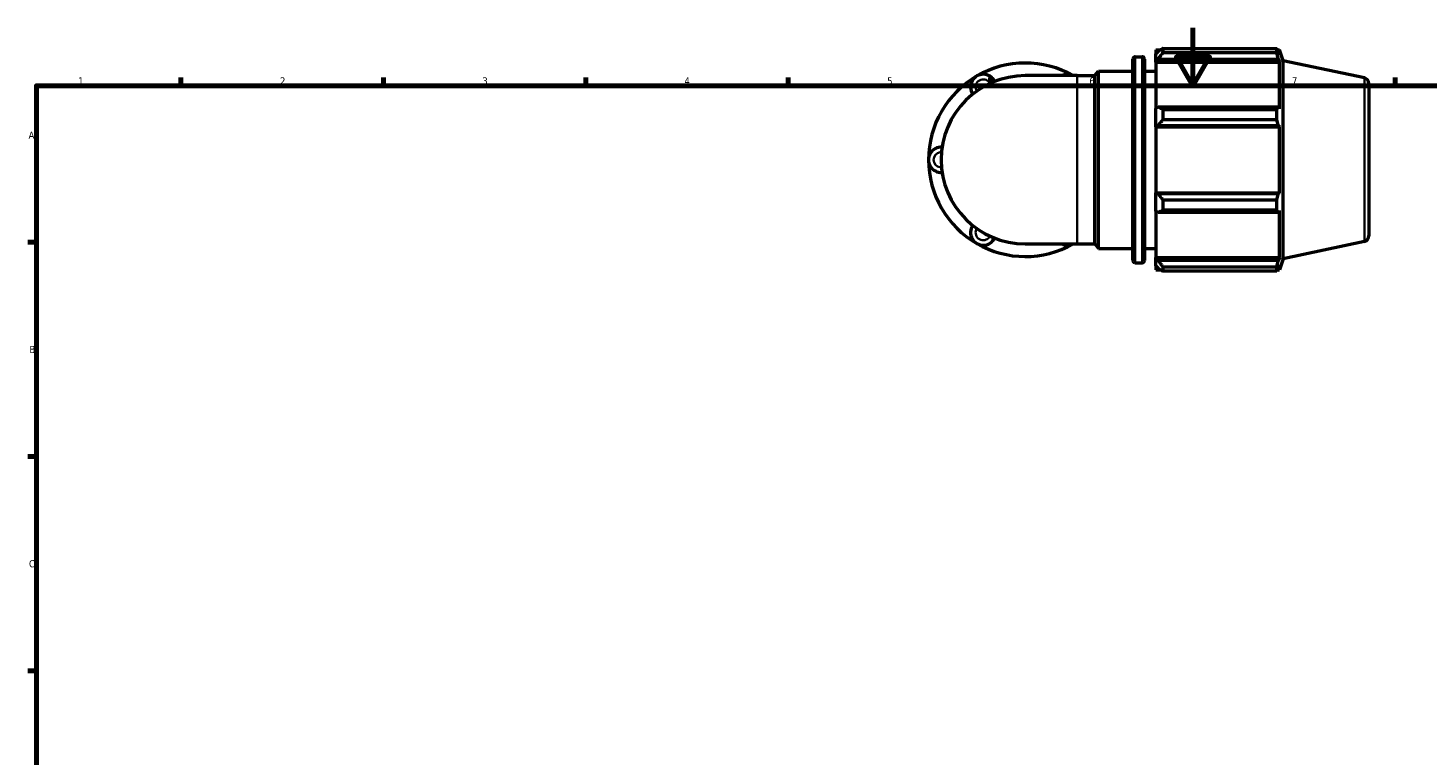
# Model space of a CAD drawing. Header units: millimetres. Extents: x 0 to 931, y 0 to 899.
# Tile 2 of 5: x 17 to 502, y 342 to 594. Entities that reach past the tile are written whole.
import ezdxf

# ---------------------------------------------------------------- set-up
doc = ezdxf.new("R2010")
doc.units = ezdxf.units.MM
for name, color, linetype, lineweight in [('Border (ISO)', 7, 'Continuous', 70), ('Visible (ISO)', 7, 'Continuous', 50), ('Visible Narrow (ISO)', 7, 'Continuous', 35)]:
    doc.layers.add(name, color=color, linetype=linetype, lineweight=lineweight)
doc.styles.add('Note Text (ISO)', font='tahoma.ttf')

# ---------------------------------------------------------------- blocks, each defined once
blk = doc.blocks.new('Borders Default Border')
at = {"layer": 'Border (ISO)'}
for p, q in [((70.08, 574), (70.08, 576.9)), ((140.17, 574), (140.17, 576.9)), ((210.25, 574), (210.25, 576.9)), ((280.33, 574), (280.33, 576.9)), ((350.42, 574), (350.42, 576.9)), ((490.58, 574), (490.58, 576.9)), ((20, 519.75), (17.1, 519.75)), ((20, 445.5), (17.1, 445.5)), ((20, 371.25), (17.1, 371.25))]:
    blk.add_line(p, q, dxfattribs=at)
at = {"layer": 'Border (ISO)', "flags": 128}
for points in [[(420.5, 594), (420.5, 574), (414.73, 584), (426.27, 584), (420.5, 574)], [(20, 20), (20, 574), (821, 574), (821, 20), (20, 20)]]:
    blk.add_lwpolyline(points, dxfattribs=at)
at = {"layer": 'Border (ISO)', "color": 232, "true_color": 0xca0064, "char_height": 2.5, "attachment_point": 7, "style": 'Note Text (ISO)'}
for s, insert in [('1', (34.48, 574.4)), ('2', (104.37, 574.4)), ('3', (174.43, 574.35)), ('4', (244.42, 574.4)), ('5', (314.64, 574.35)), ('6', (384.66, 574.35)), ('7', (454.77, 574.4)), ('A', (17.29, 555.62)), ('B', (17.59, 481.37)), ('C', (17.43, 407.08))]:
    blk.add_mtext(s, dxfattribs=dict(at, insert=insert))

msp = doc.modelspace()

# ---------------------------------------------------------------- linework, layer by layer
at = {"layer": 'Visible (ISO)'}
for p, q in [((410.147, 586.919), (410.147, 585.436)), ((410.147, 586.919), (449.548, 586.919)), ((449.548, 585.436), (449.548, 586.919)), ((399.754, 513.471), (399.754, 583.211)), ((400.554, 584.011), (402.921, 584.011)), ((403.721, 583.211), (403.721, 513.471)), ((407.687, 586.471), (407.687, 585.097)), ((407.687, 586.471), (409.433, 586.471)), ((408.507, 585.879), (407.687, 585.097)), ((407.687, 582.526), (407.687, 585.097)), ((407.687, 582.526), (408.507, 583.253)), ((407.687, 582.162), (407.687, 582.526)), ((407.687, 582.162), (407.687, 566.136)), ((407.687, 582.162), (450.48, 582.162)), ((408.507, 583.253), (450.081, 583.253)), ((449.548, 585.436), (410.147, 585.436)), ((449.78, 586.471), (450.48, 586.471)), ((450.48, 584.706), (450.081, 585.879)), ((450.081, 583.253), (450.48, 582.162)), ((451.717, 582.664), (450.48, 586.471)), ((450.48, 584.706), (450.48, 586.471)), ((450.48, 565.947), (450.48, 582.162)), ((451.717, 514.017), (451.717, 582.664)), ((479.883, 576.677), (451.717, 582.664)), ((380.405, 577.49), (362.467, 577.49)), ((380.405, 577.49), (386.511, 577.49)), ((386.511, 577.49), (387.854, 579.091)), ((386.511, 519.191), (386.511, 577.49)), ((387.854, 517.591), (387.854, 579.091)), ((387.854, 579.091), (399.754, 579.091)), ((403.721, 579.091), (407.687, 579.091)), ((481.467, 574.721), (481.467, 521.96)), ((408.507, 566.515), (407.687, 566.136)), ((407.687, 559.93), (407.687, 566.136)), ((450.081, 566.515), (408.507, 566.515)), ((410.147, 565.803), (410.147, 562.223)), ((410.147, 565.803), (449.548, 565.803)), ((449.548, 562.223), (449.548, 565.803)), ((450.48, 565.947), (450.081, 566.515)), ((407.687, 559.93), (408.507, 560.176)), ((407.687, 559.807), (407.687, 559.93)), ((407.687, 559.807), (407.687, 536.875)), ((407.687, 559.807), (450.48, 559.807)), ((408.507, 560.176), (450.081, 560.176)), ((449.548, 562.223), (410.147, 562.223)), ((450.081, 560.176), (450.48, 559.807)), ((450.48, 536.875), (450.48, 559.807)), ((407.687, 536.751), (407.687, 536.875)), ((407.687, 536.875), (450.48, 536.875)), ((407.687, 530.545), (407.687, 536.751)), ((408.507, 536.505), (407.687, 536.751)), ((450.081, 536.505), (408.507, 536.505)), ((410.147, 534.458), (410.147, 530.878)), ((410.147, 534.458), (449.548, 534.458)), ((449.548, 530.878), (449.548, 534.458)), ((450.48, 536.875), (450.081, 536.505)), ((407.687, 530.545), (408.507, 530.166)), ((407.687, 530.545), (407.687, 514.519)), ((408.507, 530.166), (450.081, 530.166)), ((449.548, 530.878), (410.147, 530.878)), ((450.081, 530.166), (450.48, 530.734)), ((450.48, 514.519), (450.48, 530.734)), ((362.467, 519.191), (380.405, 519.191)), ((380.405, 519.191), (386.511, 519.191)), ((386.511, 519.191), (387.854, 517.591)), ((479.883, 520.004), (451.717, 514.017)), ((387.854, 517.591), (399.754, 517.591)), ((403.721, 517.591), (407.687, 517.591)), ((407.687, 514.155), (407.687, 514.519)), ((407.687, 514.519), (450.48, 514.519)), ((407.687, 511.584), (407.687, 514.155)), ((408.507, 513.428), (407.687, 514.155)), ((450.48, 514.519), (450.081, 513.428)), ((451.717, 514.017), (450.48, 510.211)), ((400.554, 512.671), (402.921, 512.671)), ((407.687, 511.584), (408.507, 510.802)), ((407.687, 511.584), (407.687, 510.211)), ((407.687, 510.211), (409.433, 510.211)), ((450.081, 513.428), (408.507, 513.428)), ((410.147, 511.245), (410.147, 509.763)), ((410.147, 511.245), (449.548, 511.245)), ((449.548, 509.763), (410.147, 509.763)), ((449.548, 509.763), (449.548, 511.245)), ((449.78, 510.211), (450.48, 510.211)), ((450.081, 510.802), (450.48, 511.975)), ((450.48, 510.211), (450.48, 511.975))]:
    msp.add_line(p, q, dxfattribs=at)
for centre, radius, start, end in [((362.467, 548.341), 33.522, 60.40815, 120), ((400.554, 583.211), 0.8, 90, 180), ((402.921, 583.211), 0.8, 0, 90), ((362.467, 548.341), 33.522, 120, 180), ((362.467, 548.341), 29.149, 90, 270), ((347.893, 573.585), 4.372, 25.69878, 214.30122), ((377.042, 573.585), 4.372, 63.27356, 116.72644), ((479.467, 574.721), 2, 0, 78), ((333.318, 548.341), 4.372, 85.69878, 274.30122), ((362.467, 548.341), 33.522, 180, 240), ((347.893, 523.097), 4.372, 145.69878, 334.30122), ((362.467, 548.341), 33.522, 240, 299.59185), ((377.042, 523.097), 4.372, 243.27356, 296.72644), ((479.467, 521.96), 2, 282, 0), ((400.554, 513.471), 0.8, 180, 270), ((402.921, 513.471), 0.8, 270, 0)]:
    msp.add_arc(centre, radius, start, end, dxfattribs=at)
for points, weights in [([(410.147, 586.919), (409.294, 586.388), (408.507, 585.879)], [1.01731783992, 1.01225820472, 1.00640151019]), ([(449.548, 586.919), (449.825, 586.388), (450.081, 585.879)], [1, 1.00193760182, 1.00305946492]), ([(408.507, 583.253), (409.294, 584.322), (410.147, 585.436)], [1.00640151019, 1.01225820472, 1.01731783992]), ([(450.081, 583.253), (449.825, 584.322), (449.548, 585.436)], [1.00305946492, 1.00193760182, 1]), ([(410.147, 565.803), (409.294, 566.166), (408.507, 566.515)], [1.01731783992, 1.01225820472, 1.00640151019]), ([(449.548, 565.803), (449.825, 566.166), (450.081, 566.515)], [1, 1.00193760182, 1.00305946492]), ([(408.507, 560.176), (409.294, 561.179), (410.147, 562.223)], [1.00640151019, 1.01225820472, 1.01731783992]), ([(450.081, 560.176), (449.825, 561.179), (449.548, 562.223)], [1.00305946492, 1.00193760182, 1]), ([(410.147, 534.458), (409.294, 535.502), (408.507, 536.505)], [1.01731783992, 1.01225820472, 1.00640151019]), ([(449.548, 534.458), (449.825, 535.502), (450.081, 536.505)], [1, 1.00193760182, 1.00305946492]), ([(408.507, 530.166), (409.294, 530.515), (410.147, 530.878)], [1.00640151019, 1.01225820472, 1.01731783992]), ([(450.081, 530.166), (449.825, 530.515), (449.548, 530.878)], [1.00305946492, 1.00193760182, 1]), ([(410.147, 511.245), (409.294, 512.359), (408.507, 513.428)], [1.01731783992, 1.01225820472, 1.00640151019]), ([(408.507, 510.802), (409.294, 510.293), (410.147, 509.763)], [1.00640151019, 1.01225820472, 1.01731783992]), ([(449.548, 511.245), (449.825, 512.359), (450.081, 513.428)], [1, 1.00193760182, 1.00305946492]), ([(450.081, 510.802), (449.825, 510.293), (449.548, 509.763)], [1.00305946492, 1.00193760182, 1])]:
    msp.add_rational_spline(points, weights, degree=2, dxfattribs=at)
at = {"layer": 'Visible Narrow (ISO)'}
for p, q in [((400.554, 583.571), (400.554, 513.11)), ((402.921, 513.11), (402.921, 583.571)), ((380.405, 519.55), (380.405, 577.131)), ((479.883, 520.353), (479.883, 576.328))]:
    msp.add_line(p, q, dxfattribs=at)
for centre, start, end in [((347.893, 573.585), 36.67874, 203.32126), ((333.318, 548.341), 96.67874, 263.32126), ((347.893, 523.097), 156.67874, 323.32126)]:
    msp.add_arc(centre, 2.623, start, end, dxfattribs=at)

# ---------------------------------------------------------------- block references
msp.add_blockref('Borders Default Border', (0, 0))

doc.saveas('drawing.dxf')
